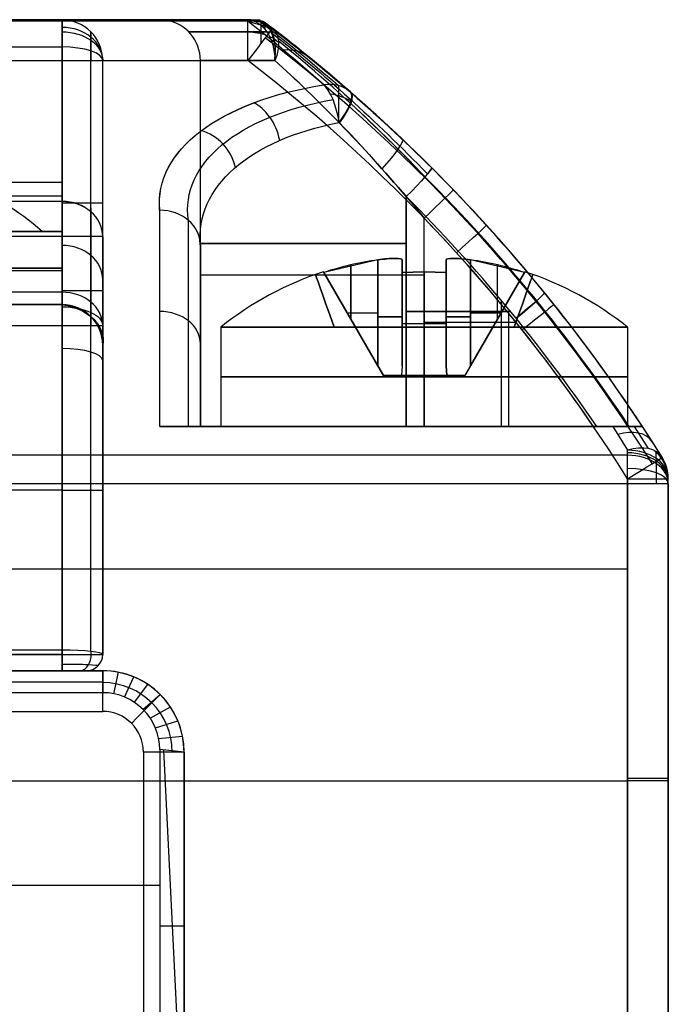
# Model space of a CAD drawing. Extents: x -20 to 20, y -20 to 37.2.
# Tile 10 of 10: x 10.5 to 18.5, y 20.9 to 33. Entities that reach past the tile are written whole.
import ezdxf

# ---------------------------------------------------------------- set-up
doc = ezdxf.new("R2010")
doc.units = 0
doc.layers.add('DEFAULT', color=7, linetype='CONTINUOUS')

msp = doc.modelspace()

# ---------------------------------------------------------------- linework, layer by layer
at = {"layer": 'DEFAULT'}
for p, q in [((-11, 33, -15.448), (11, 33, -15.448)), ((11, 33, -13.374), (-11, 33, -13.374)), ((-6.533, 33, 34.011), (13.281, 33, 34.011)), ((-6.525, 33.002, 25.008), (13.281, 32.984, 24.939)), ((13.281, 33, 25.062), (-6.525, 33, 25.022)), ((-6.525, 32.998, 25.017), (13.281, 33, 25.062)), ((13.281, 32.984, 24.939), (-6.525, 32.998, 25.017)), ((-6.381, 33, 43), (13.281, 33, 43)), ((9, 33, -12.1), (11, 33, -12.1)), ((11, 33, -12.1), (11, 33, -15.448)), ((13.281, 33, 34.279), (13.281, 33, 25.062)), ((13.281, 33, 43), (13.434, 33, 39.121)), ((13.442, 32.973, 39.121), (13.281, 33, 43)), ((13.281, 32.984, 24.939), (13.586, 32.897, 25.062)), ((13.586, 32.897, 43), (13.442, 32.973, 39.121)), ((13.464, 32.989, 39.121), (13.586, 32.897, 43)), ((13.586, 32.897, 34.279), (13.586, 32.897, 25.062)), ((-11, 32.668, -15.919), (11, 32.668, -15.919)), ((-6.381, 32.5, 43.5), (13.281, 32.5, 43.5)), ((9, 32.5, -11.6), (11, 32.5, -11.6)), ((11, 32.5, -11.6), (11, 29.5, -11.6)), ((11.5, 32.5, -12.1), (11.5, 32.5, -15.448)), ((11.5, 29, -12.1), (11.5, 32.5, -12.1)), ((12.7, 28, 36.7), (12.7, 32.5, 36.7)), ((11, 31, -11.6), (9, 31, -11.6)), ((9, 30.836, -6.5), (11, 30.836, -6.5)), ((11, 30.767, -6.248), (9, 30.767, -6.248)), ((15.23, 28, 39.441), (15.23, 30.827, 39.441)), ((15.23, 30.827, 33.959), (15.23, 28, 33.959)), ((15.45, 28, 22.45), (15.45, 30.562, 22.45)), ((11, 29.5, -9.3), (11, 30.398, -9.3)), ((11, 30.336, -7), (9, 30.336, -7)), ((11, 29.5, -7), (11, 30.336, -7)), ((11.5, 30.336, -6.5), (11.5, 29, -6.5)), ((12.7, 30.234, 19.7), (12.7, 28, 19.7)), ((14.88, 30.05, 19.97), (14.218, 29.896, 19.97)), ((14.88, 30.05, 36.97), (14.218, 29.896, 36.97)), ((14.88, 28.749, 19.43), (14.88, 30.05, 19.43)), ((14.88, 30.05, 19.97), (14.88, 28.749, 19.97)), ((14.88, 28.749, 36.43), (14.88, 30.05, 36.43)), ((14.88, 30.05, 36.97), (14.88, 28.749, 36.97)), ((15.18, 30.05, 19.13), (15.18, 28.749, 19.13)), ((15.18, 30.05, 19.13), (15.18, 29.896, 18.468)), ((15.18, 28.749, 20.27), (15.18, 30.05, 20.27)), ((15.18, 29.896, 20.932), (15.18, 30.05, 20.27)), ((15.18, 30.05, 36.13), (15.18, 28.749, 36.13)), ((15.18, 30.05, 36.13), (15.18, 29.896, 35.468)), ((15.18, 28.749, 37.27), (15.18, 30.05, 37.27)), ((15.18, 29.896, 37.932), (15.18, 30.05, 37.27)), ((15.72, 30.05, 20.27), (15.72, 28.749, 20.27)), ((15.72, 30.05, 20.27), (15.72, 29.896, 20.932)), ((15.72, 29.896, 18.468), (15.72, 30.05, 19.13)), ((15.72, 30.05, 19.13), (15.72, 28.749, 19.13)), ((15.72, 29.896, 35.468), (15.72, 30.05, 36.13)), ((15.72, 30.05, 37.27), (15.72, 29.896, 37.932)), ((16.682, 29.896, 19.97), (16.02, 30.05, 19.97)), ((16.02, 28.749, 19.97), (16.02, 30.05, 19.97)), ((16.02, 30.05, 19.43), (16.02, 28.749, 19.43)), ((16.02, 28.749, 36.97), (16.02, 30.05, 36.97)), ((16.02, 30.05, 36.43), (16.02, 28.749, 36.43)), ((9, 29.918, -7), (11, 29.918, -7)), ((14.949, 28.63, 19.7), (14.213, 29.904, 19.7)), ((14.218, 29.896, 19.43), (14.88, 28.749, 19.43)), ((14.218, 29.896, 19.97), (14.218, 29.896, 19.43)), ((14.88, 28.749, 19.97), (14.218, 29.896, 19.97)), ((14.218, 29.896, 36.97), (14.218, 29.896, 36.43)), ((14.218, 29.896, 36.43), (14.88, 28.749, 36.43)), ((14.88, 28.749, 36.97), (14.218, 29.896, 36.97)), ((14.549, 29.988, 19.43), (14.549, 29.322, 19.43)), ((14.549, 29.322, 19.97), (14.549, 29.988, 19.97)), ((14.549, 29.988, 36.43), (14.549, 29.322, 36.43)), ((14.549, 29.322, 36.97), (14.549, 29.988, 36.97)), ((15.18, 29.322, 18.799), (15.18, 29.988, 18.799)), ((15.18, 29.322, 20.601), (15.18, 29.988, 20.601)), ((15.18, 29.322, 35.799), (15.18, 29.988, 35.799)), ((15.18, 29.322, 37.601), (15.18, 29.988, 37.601)), ((15.18, 29.896, 18.468), (15.45, 29.904, 18.463)), ((15.45, 29.904, 20.937), (15.18, 29.896, 20.932)), ((15.18, 29.896, 35.468), (15.45, 29.904, 35.463)), ((15.45, 29.904, 37.937), (15.18, 29.896, 37.932)), ((15.18, 28.749, 19.13), (15.18, 29.896, 18.468)), ((15.18, 29.896, 20.932), (15.18, 28.749, 20.27)), ((15.18, 28.749, 36.13), (15.18, 29.896, 35.468)), ((15.18, 29.896, 37.932), (15.18, 28.749, 37.27)), ((15.45, 29.904, 18.463), (15.72, 29.896, 18.468)), ((15.72, 29.896, 20.932), (15.45, 29.904, 20.937)), ((15.45, 29.904, 18.463), (15.45, 28.63, 19.199)), ((15.45, 28.63, 20.201), (15.45, 29.904, 20.937)), ((15.45, 29.904, 35.463), (15.72, 29.896, 35.468)), ((15.72, 29.896, 37.932), (15.45, 29.904, 37.937)), ((15.45, 29.904, 35.463), (15.45, 28.63, 36.199)), ((15.45, 28.63, 37.201), (15.45, 29.904, 37.937)), ((15.72, 29.322, 20.601), (15.72, 29.988, 20.601)), ((15.72, 29.322, 18.799), (15.72, 29.988, 18.799)), ((15.72, 28.749, 19.13), (15.72, 29.896, 18.468)), ((15.72, 29.896, 20.932), (15.72, 28.749, 20.27)), ((15.72, 28.749, 36.13), (15.72, 29.896, 35.468)), ((15.72, 29.896, 37.932), (15.72, 28.749, 37.27)), ((16.687, 29.904, 19.7), (15.951, 28.63, 19.7)), ((16.682, 29.896, 19.97), (16.02, 28.749, 19.97)), ((16.02, 28.749, 19.43), (16.682, 29.896, 19.43)), ((16.682, 29.896, 36.97), (16.02, 28.749, 36.97)), ((16.02, 28.749, 36.43), (16.682, 29.896, 36.43)), ((16.351, 29.322, 19.97), (16.351, 29.988, 19.97)), ((16.351, 29.322, 19.43), (16.351, 29.988, 19.43)), ((16.351, 29.322, 36.97), (16.351, 29.988, 36.97)), ((16.351, 29.322, 36.43), (16.351, 29.988, 36.43)), ((16.682, 29.896, 19.43), (16.682, 29.896, 19.97)), ((16.682, 29.896, 36.43), (16.682, 29.896, 36.97)), ((11, 29.651, -4.512), (-11, 29.651, -4.512)), ((16.4, 28, 33.865), (16.4, 29.549, 33.865)), ((16.4, 28, 39.535), (16.4, 29.549, 39.535)), ((11, 29.5, -11.6), (9, 29.5, -11.6)), ((9, 29.5, -7), (11, 29.5, -7)), ((10.25, 29.5, -9.3), (11, 29.5, -9.3)), ((11, 29.5, -11.6), (11, 29.5, -7)), ((15.23, 29.414, 33.959), (16.513, 29.414, 33.856)), ((16.513, 29.414, 39.544), (15.23, 29.414, 39.441)), ((14.504, 29.399, 19.43), (14.88, 29.399, 19.43)), ((14.504, 29.399, 19.97), (14.88, 29.399, 19.97)), ((14.504, 29.399, 36.43), (14.88, 29.399, 36.43)), ((14.504, 29.399, 36.97), (14.88, 29.399, 36.97)), ((15.18, 29.399, 19.13), (15.18, 29.399, 18.754)), ((15.18, 29.399, 20.646), (15.18, 29.399, 20.27)), ((15.18, 29.399, 36.13), (15.18, 29.399, 35.754)), ((15.18, 29.399, 37.646), (15.18, 29.399, 37.27)), ((15.72, 29.399, 20.27), (15.72, 29.399, 20.646)), ((15.72, 29.399, 18.754), (15.72, 29.399, 19.13)), ((16.396, 29.399, 19.97), (16.02, 29.399, 19.97)), ((16.02, 29.399, 19.43), (16.396, 29.399, 19.43)), ((16.396, 29.399, 36.97), (16.02, 29.399, 36.97)), ((16.02, 29.399, 36.43), (16.396, 29.399, 36.43)), ((16.491, 28, 22.45), (16.491, 29.392, 22.45)), ((-11, 29.242, -4.3), (11, 29.242, -4.3)), ((11, 29.242, -4.3), (11, 25.2, -4.3)), ((11.5, 25.2, -4.8), (11.5, 29.242, -4.8)), ((12.7, 28, 18.215), (12.7, 29.228, 18.215)), ((12.95, 29.222, 19.7), (12.95, 28, 19.7)), ((12.95, 29.222, 36.7), (12.95, 28, 36.7)), ((14.58, 29.268, 19.43), (14.58, 29.268, 19.97)), ((15.18, 29.267, 18.831), (15.72, 29.267, 18.831)), ((15.18, 29.267, 20.569), (15.72, 29.267, 20.569)), ((15.18, 29.267, 35.831), (15.72, 29.267, 35.831)), ((15.18, 29.267, 37.569), (15.72, 29.267, 37.569)), ((16.581, 29.281, 22.45), (15.45, 29.281, 22.45)), ((15.45, 29.222, 22.2), (15.45, 28, 22.2)), ((15.45, 28, 17.2), (15.45, 29.222, 17.2)), ((15.45, 29.222, 39.2), (15.45, 28, 39.2)), ((15.45, 28, 34.2), (15.45, 29.222, 34.2)), ((16.32, 29.268, 19.43), (16.32, 29.268, 19.97)), ((17.95, 29.222, 19.7), (17.95, 28, 19.7)), ((17.95, 29.222, 36.7), (17.95, 28, 36.7)), ((12.7, 29.117, 19.7), (12.7, 29.117, 18.068)), ((11.5, 29, -6.5), (11.5, 29, -12.1)), ((11.5, 29, -11.264), (11.5, 25.2, -11.264)), ((11.5, 28.85, -16.667), (11.5, 28.85, -4.8)), ((14.88, 28.749, 19.97), (14.949, 28.63, 19.978)), ((14.88, 28.749, 19.43), (14.949, 28.63, 19.422)), ((14.88, 28.749, 36.43), (14.949, 28.63, 36.422)), ((14.949, 28.63, 36.978), (14.88, 28.749, 36.97)), ((15.18, 28.749, 19.13), (15.172, 28.63, 19.199)), ((15.18, 28.749, 20.27), (15.172, 28.63, 20.201)), ((15.18, 28.749, 36.13), (15.172, 28.63, 36.199)), ((15.18, 28.749, 37.27), (15.172, 28.63, 37.201)), ((15.728, 28.63, 19.199), (15.72, 28.749, 19.13)), ((15.72, 28.749, 20.27), (15.728, 28.63, 20.201)), ((15.728, 28.63, 36.199), (15.72, 28.749, 36.13)), ((15.72, 28.749, 37.27), (15.728, 28.63, 37.201)), ((16.02, 28.749, 19.43), (15.951, 28.63, 19.422)), ((16.02, 28.749, 19.97), (15.951, 28.63, 19.978)), ((14.949, 28.63, 19.978), (14.949, 28.63, 19.422)), ((15.172, 28.63, 19.199), (15.728, 28.63, 19.199)), ((15.728, 28.63, 20.201), (15.172, 28.63, 20.201)), ((15.172, 28.63, 36.199), (15.728, 28.63, 36.199)), ((15.728, 28.63, 37.201), (15.172, 28.63, 37.201)), ((15.951, 28.63, 19.422), (15.951, 28.63, 19.978)), ((12.2, 28, 16), (17.77, 28, 16)), ((12.7, 28, 19.7), (12.7, 28, 16.731)), ((12.7, 28, 19.475), (14.017, 28, 19.475)), ((12.7, 28, 36.7), (14, 28, 36.7)), ((15.166, 28, 22.435), (15.166, 28, 21.122)), ((15.166, 28, 18.278), (15.166, 28, 16)), ((15.23, 28, 33.959), (17.571, 28, 33.771)), ((17.571, 28, 39.629), (15.23, 28, 39.441)), ((15.416, 28, 39.456), (15.416, 28, 38.15)), ((15.416, 28, 35.25), (15.416, 28, 33.944)), ((17.531, 28, 22.45), (15.45, 28, 22.45)), ((16.883, 28, 19.475), (18.133, 28, 19.475)), ((16.9, 28, 36.7), (18.133, 28, 36.7)), ((17.77, 28, 16), (17.95, 27.71, 15.706)), ((18.206, 27.73, 15.847), (18.034, 28, 16.12)), ((18.133, 28, 33.258), (18.133, 28, 40.142)), ((18.133, 28, 16.437), (18.133, 28, 22.95)), ((18.374, 27.623, 16.061), (18.133, 28, 16.437)), ((17.95, 27.648, 15.644), (-11.05, 27.648, 15.644)), ((18.374, 27.623, 43), (18.374, 27.623, 16.061)), ((17.95, 27.358, 43.5), (17.95, 20, 43.5)), ((18.45, 27.358, 43), (18.45, 27.358, 16.061)), ((18.45, 20, 43), (18.45, 27.358, 43)), ((18.45, 20, 29.5), (18.45, 27.358, 29.5)), ((17.95, 27.296, 15.5), (-11.05, 27.296, 15.5)), ((17.95, 20, 15.5), (17.95, 27.296, 15.5)), ((18.45, 27.296, 16), (18.45, 20, 16)), ((11, 27.221, -4.3), (-11, 27.221, -4.3)), ((17.95, 26.25, 43.5), (7.565, 26.25, 43.5)), ((11, 25.252, -18.233), (-11, 25.252, -18.233)), ((11, 25.2, -4.3), (-11, 25.2, -4.3)), ((-11, 25.2, -18.239), (11, 25.2, -18.239)), ((11.5, 25.2, -17.729), (11.5, 25.2, -4.8)), ((-11.5, 25, -18), (11.5, 25, -18)), ((-11.5, 25, -4.271), (11.5, 25, -4.271)), ((11, 25, -18.039), (-11, 25, -18.039)), ((-11, 25, -4.5), (11, 25, -4.5)), ((11.5, 25, -11.136), (6.149, 25, -11.136)), ((11.3, 25, -4.8), (11.3, 25, -17.729)), ((11.5, 25, -4.271), (11.5, 25, -18)), ((11.5, 25, -4.271), (11.5, 24.73, -3.973)), ((11.5, 25, -4.271), (11.5, 25, -4.271)), ((11.637, 24.716, -3.972), (11.695, 24.981, -4.27)), ((-11.5, 24.865, -4.122), (11.5, 24.865, -4.122)), ((11.768, 24.677, -3.968), (11.883, 24.924, -4.266)), ((11.889, 24.612, -3.961), (12.056, 24.831, -4.26)), ((11.5, 24.73, -3.973), (-11.5, 24.73, -3.973)), ((11.995, 24.525, -3.952), (12.207, 24.707, -4.251)), ((12.207, 24.707, -4.251), (12.207, 24.707, -4.251)), ((-11.5, 24.5, -18.5), (11.5, 24.5, -18.5)), ((12.082, 24.419, -3.942), (12.331, 24.555, -4.24)), ((12.147, 24.298, -3.93), (12.423, 24.383, -4.228)), ((12.187, 24.166, -3.917), (12.481, 24.195, -4.215)), ((12, 24, -18.5), (12, 16.5, -18.5)), ((12.2, 24.03, -3.903), (12.2, 20, -3.5)), ((12.5, 24, -4.201), (12.2, 24.03, -3.903)), ((12.453, 19.949, -3.749), (12.249, 24.025, -3.951)), ((12.5, 24, -18), (12.5, 16.5, -18)), ((12.5, 20, -3.801), (12.5, 24, -4.201)), ((12.5, 24, -4.201), (12.5, 24, -18)), ((12.5, 24, -10.901), (12.5, 20, -10.901)), ((-11.05, 23.648, 15.5), (17.95, 23.648, 15.5)), ((18.45, 23.679, 16), (18.45, 23.679, 43)), ((-12.2, 22.365, -3.736), (12.2, 22.365, -3.736)), ((12.2, 21.866, -3.687), (12.5, 21.866, -3.988))]:
    msp.add_line(p, q, dxfattribs=at)
at = {"layer": 'DEFAULT', "extrusion": (1, 2.15602e-13, -1.37028e-13)}
msp.add_arc((32.5, -15.448, 11), 0.5, 289.5921, 360, dxfattribs=at)
at = {"layer": 'DEFAULT'}
for centre, radius, start, end in [((11, 32.5, -12.1), 0.5, 0, 90), ((11, 32.5, -15.448), 0.5, 0, 90), ((11, 32.5, -13.774), 0.5, 0, 90), ((13.281, 32.5, 25.062), 0.5, 52.4939, 90), ((13.281, 32.5, 34.279), 0.5, 52.4939, 90), ((13.281, 32.5, 43), 0.5, 52.4939, 90), ((13.281, 32.5, 29.671), 0.5, 52.4939, 90), ((13.281, 32.5, 41.06), 0.5, 61.6125, 80.8814), ((1.409, 17.031, 43), 20, 31.9772, 52.4939), ((1.409, 17.031, 29.53), 20, 31.9772, 52.4939), ((1.409, 17.031, 43.354), 19.854, 31.9772, 52.4939), ((1.409, 17.031, 43.5), 19.5, 31.9772, 52.4939), ((1.409, 17.031, 22.95), 20, 33.2612, 43.9411), ((1.409, 17.031, 22.596), 19.854, 33.5389, 43.9411), ((1.409, 17.031, 22.45), 19.5, 34.2302, 43.9411), ((15.45, 26.1, 19.43), 3.991, 98.2114, 107.9836), ((15.45, 26.1, 36.43), 3.991, 98.2114, 107.9836), ((15.45, 26.1, 19.43), 3.991, 72.0164, 81.7886), ((15.45, 26.1, 36.97), 3.991, 72.0164, 81.7886), ((15.45, 26.1, 36.43), 3.991, 72.0164, 81.7886), ((15.45, 26.1, 19.7), 4, 108.0115, 128.6822), ((15.45, 26.1, 36.7), 4, 108.0115, 128.6822), ((15.45, 26.1, 19.7), 4, 51.3178, 71.9885), ((15.45, 26.1, 36.7), 4, 51.3178, 71.9885), ((11, 29, -9.3), 0.5, 0, 90), ((17.95, 27.358, 43), 0.5, 0, 31.9772), ((17.95, 27.358, 16.061), 0.5, 0, 31.9772), ((17.95, 27.358, 29.53), 0.5, 0, 31.9772), ((11.3, 25.2, -4.8), 0.2, 270, 0), ((11.3, 25.2, -17.729), 0.2, 270, 0), ((11.3, 25.2, -11.264), 0.2, 270, 0), ((11.5, 24, -18), 1, 0, 90), ((11.5, 24, -11.101), 1, 0, 90), ((11.5, 24, -18.354), 0.854, 0, 90), ((11.5, 24, -18.5), 0.5, 360, 90)]:
    msp.add_arc(centre, radius, start, end, dxfattribs=at)
at = {"layer": 'DEFAULT', "extrusion": (1, -1.42109e-14, -2.13163e-14)}
msp.add_arc((32.5, -12.1, 11), 0.5, 360, 90, dxfattribs=at)
at = {"layer": 'DEFAULT', "extrusion": (0, 1, 0)}
for centre, radius, start, end in [((-15.529, 36.632, 33), 3.253, 313.6904, 49.9111), ((-15.45, 36.7, 30.25), 2.75, 274.5954, 85.4046), ((-15.45, 19.7, 29.868), 2.75, 0, 90), ((-14.88, 19.13, 29.349), 0.3, 90, 180), ((-14.88, 20.27, 29.349), 0.3, 180, 270), ((-14.88, 36.13, 29.349), 0.3, 90, 180), ((-14.88, 37.27, 29.349), 0.3, 180, 270), ((-16.02, 20.27, 29.349), 0.3, 270, 0), ((-16.02, 19.13, 29.349), 0.3, 0, 90), ((-15.45, 19.7, 28.611), 2.5, 270, 90), ((-15.45, 36.7, 28.611), 2.5, 270, 90), ((-14.88, 37.27, 28.63), 0.3, 193.2392, 256.7608), ((-15.45, 19.7, 28.611), 2.5, 90, 270), ((-15.45, 36.7, 28.611), 2.5, 90, 270), ((-16.02, 20.27, 28.63), 0.3, 283.2392, 346.7608), ((-16.02, 19.13, 28.63), 0.3, 13.2392, 76.7608), ((-15.45, 36.7, 28), 2.75, 274.5954, 85.4046), ((-15.45, 19.7, 28), 2.5, 270, 90), ((-15.45, 36.7, 28), 2.5, 270, 90), ((-15.45, 19.7, 28), 1.45, 270, 90), ((-15.45, 36.7, 28), 1.45, 270, 90), ((-15.45, 19.7, 28), 2.5, 90, 270), ((-15.45, 36.7, 28), 2.5, 90, 270), ((-15.45, 19.7, 28), 1.45, 90, 270), ((-17.95, 43, 27.358), 0.5, 90, 180), ((-17.95, 16, 27.296), 0.5, 180, 270), ((-17.95, 43, 23.679), 0.5, 90, 180), ((-17.95, 16, 23.648), 0.5, 180, 270)]:
    msp.add_arc(centre, radius, start, end, dxfattribs=at)
at = {"layer": 'DEFAULT', "extrusion": (-0.000400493, 0.999997, 0.002471)}
msp.add_arc((-15.539, 36.544, 33.079), 3.247, 313.7219, 50.0184, dxfattribs=at)
at = {"layer": 'DEFAULT', "extrusion": (0.021763, -6.28117e-14, 0.999763)}
msp.add_arc((32.5, -11.398, 37.028), 0.5, 270, 350.6095, dxfattribs=at)
at = {"layer": 'DEFAULT', "extrusion": (1, -2.19761e-15, 2.90008e-14)}
msp.add_arc((32.5, 25.062, 13.281), 0.5, 345.6785, 0, dxfattribs=at)
at = {"layer": 'DEFAULT', "extrusion": (0.744834, 3.54472e-14, -0.667249)}
msp.add_arc((32.5, 34.394, -12.98), 0.5, 0, 90, dxfattribs=at)
at = {"layer": 'DEFAULT', "extrusion": (1, -1.42109e-14, -7.10543e-15)}
msp.add_arc((32.5, 43, 13.281), 0.5, 0, 90, dxfattribs=at)
at = {"layer": 'DEFAULT', "extrusion": (-1.65903e-14, 0.125398, 0.992107)}
msp.add_arc((-13.281, -29.101, 28.94), 0.5, 248.9725, 270, dxfattribs=at)
at = {"layer": 'DEFAULT', "extrusion": (0.762857, 0.64067, 0.087126)}
msp.add_arc((-0.367, 29.055, 33.437), 18.442, 329.4598, 337.8762, dxfattribs=at)
at = {"layer": 'DEFAULT', "extrusion": (0.796239, -0.151938, 0.585593)}
msp.add_arc((34.412, 27.655, 28.594), 0.514, 277.1504, 353.4285, dxfattribs=at)
at = {"layer": 'DEFAULT', "extrusion": (1, -7.70132e-13, 2.68628e-14)}
msp.add_arc((32.5, 25.062, 13.443), 0.473, 352.0013, 0, dxfattribs=at)
at = {"layer": 'DEFAULT', "extrusion": (1, 0, 0)}
for centre, radius, start, end in [((32.5, 43, 13.443), 0.473, 0, 63.5649), ((30.336, -6.5, 11.354), 0.354, 270, 30.3282), ((27.358, 16.061, 18.302), 0.355, 314.847, 340.8543), ((27.358, 43, 18.302), 0.355, 51.7979, 90), ((27.296, 16, 18.304), 0.354, 270, 314.5938)]:
    msp.add_arc(centre, radius, start, end, dxfattribs=at)
at = {"layer": 'DEFAULT', "extrusion": (0.750905, 0.654796, 0.085935)}
msp.add_arc((-0.733, 29.108, 33.83), 18.125, 328.9998, 337.4998, dxfattribs=at)
at = {"layer": 'DEFAULT', "extrusion": (0.814401, -0.165699, 0.556143)}
msp.add_arc((34.513, 28.878, 27.252), 0.494, 275.7569, 355.9217, dxfattribs=at)
at = {"layer": 'DEFAULT', "extrusion": (0.687065, 0.678746, -0.259317)}
msp.add_arc((11.088, 41.647, 21.486), 5.479, 57.7794, 88.214, dxfattribs=at)
at = {"layer": 'DEFAULT', "extrusion": (0.688825, 0.68673, -0.232213)}
msp.add_arc((10.918, 40.99, 22.845), 5.529, 57.9034, 88.03, dxfattribs=at)
at = {"layer": 'DEFAULT', "extrusion": (1, 5.02857e-14, 6.70816e-15)}
msp.add_arc((32.5, 34.279, 13.494), 0.453, 360, 31.5518, dxfattribs=at)
at = {"layer": 'DEFAULT', "extrusion": (5.9637e-15, 0.576489, 0.817105)}
msp.add_arc((-11, -35.461, 6.113), 0.5, 180, 270, dxfattribs=at)
at = {"layer": 'DEFAULT', "extrusion": (1.07213e-14, 0.707107, -0.707107)}
msp.add_arc((-11, 14.425, 31.537), 0.5, 90, 180, dxfattribs=at)
at = {"layer": 'DEFAULT', "extrusion": (1, 4.99176e-14, -2.4552e-14)}
msp.add_arc((32.5, -15.448, 11.354), 0.354, 289.5921, 360, dxfattribs=at)
at = {"layer": 'DEFAULT', "extrusion": (1, 1.00486e-14, -1.00486e-14)}
msp.add_arc((32.5, -12.1, 11.354), 0.354, 360, 90, dxfattribs=at)
at = {"layer": 'DEFAULT', "extrusion": (-7.11851e-15, 1, 3.34377e-15)}
msp.add_arc((-15.45, 36.7, 32.854), 2.896, 311.8551, 49.5028, dxfattribs=at)
at = {"layer": 'DEFAULT', "extrusion": (0.793289, -0.608845, 2.11075e-14)}
msp.add_arc((33.868, 43, -9.251), 0.5, 360, 90, dxfattribs=at)
at = {"layer": 'DEFAULT', "extrusion": (-2.4531e-13, 0.710431, -0.703767)}
msp.add_arc((-13.281, 53.421, -7.173), 0.5, 90, 118.3761, dxfattribs=at)
at = {"layer": 'DEFAULT', "extrusion": (1.37567e-13, 0.710431, -0.703767)}
msp.add_arc((-13.281, 47.225, -1.036), 0.5, 122.4748, 139.6394, dxfattribs=at)
at = {"layer": 'DEFAULT', "extrusion": (0.646631, -0.49629, -0.579279)}
msp.add_arc((33.868, 22.583, -27.399), 0.5, 359.9999, 66.0303, dxfattribs=at)
at = {"layer": 'DEFAULT', "extrusion": (0.751674, 0.653602, 0.088268)}
msp.add_arc((-0.428, 29.082, 33.926), 17.746, 328.421, 337.0216, dxfattribs=at)
at = {"layer": 'DEFAULT', "extrusion": (0.692668, 0.690069, 0.209799)}
msp.add_arc((10.962, 30.723, 39.303), 4.937, 271.8363, 303.9156, dxfattribs=at)
at = {"layer": 'DEFAULT', "extrusion": (0.701662, 0.682389, -0.204975)}
msp.add_arc((11.484, 40.948, 23.968), 4.586, 55.8587, 89.8053, dxfattribs=at)
at = {"layer": 'DEFAULT', "extrusion": (0.707144, 0.674348, 0.21261)}
msp.add_arc((11.808, 30.668, 39.072), 4.575, 270.1045, 302.4515, dxfattribs=at)
at = {"layer": 'DEFAULT', "extrusion": (1, -3.21681e-14, 1.36123e-13)}
msp.add_arc((-0.288, 76.672, 11), 98.281, 285.06221, 289.59212, dxfattribs=at)
at = {"layer": 'DEFAULT', "extrusion": (-5.72917e-15, 0.942104, 0.335322)}
msp.add_arc((-11, -25.451, 25.438), 0.5, 180, 270, dxfattribs=at)
at = {"layer": 'DEFAULT', "extrusion": (1, 4.64007e-15, 1.36604e-14)}
msp.add_arc((-0.288, 76.672, 11.354), 98.134, 285.07604, 289.59212, dxfattribs=at)
at = {"layer": 'DEFAULT', "extrusion": (-0.355089, 0.288208, 0.889296)}
msp.add_arc((-33.611, 2.368, 25.611), 0.5, 179.9129, 222.3572, dxfattribs=at)
at = {"layer": 'DEFAULT', "extrusion": (-2.84217e-14, 1, -2.84217e-14)}
msp.add_arc((-11, -12.1, 32.5), 0.5, 90, 180, dxfattribs=at)
at = {"layer": 'DEFAULT', "extrusion": (1, 1.08569e-14, -9.04746e-15)}
msp.add_arc((-0.288, 76.672, 11.5), 97.781, 285.10953, 289.59212, dxfattribs=at)
at = {"layer": 'DEFAULT', "extrusion": (-4.65941e-15, 1, 1.73447e-15)}
msp.add_arc((-15.45, 36.7, 32.5), 2.75, 311.8551, 48.1449, dxfattribs=at)
at = {"layer": 'DEFAULT', "extrusion": (0.745807, 0.6287, 0.220247)}
msp.add_arc((13.638, 30.706, 38.219), 4.523, 271.471, 302.5813, dxfattribs=at)
at = {"layer": 'DEFAULT', "extrusion": (0.745815, 0.628596, -0.220517)}
msp.add_arc((13.64, 40.895, 22.039), 4.526, 57.4289, 88.5166, dxfattribs=at)
at = {"layer": 'DEFAULT', "extrusion": (0.104894, 0.860527, -0.498488)}
msp.add_arc((-12.035, 33.146, 17.974), 3.655, 353.9147, 60.1322, dxfattribs=at)
at = {"layer": 'DEFAULT', "extrusion": (0.10454, 0.860664, -0.498326)}
msp.add_arc((-12.046, 33.141, 17.977), 3.653, 353.9088, 60.1624, dxfattribs=at)
at = {"layer": 'DEFAULT', "extrusion": (-0.389408, 0.339124, 0.856362)}
msp.add_arc((-33.269, 3.057, 24.672), 0.5, 180, 225.4813, dxfattribs=at)
at = {"layer": 'DEFAULT', "extrusion": (0.91474, 0.148764, 0.375661)}
msp.add_arc((29.043, 13.859, 26.254), 0.5, 266.5039, 336.5914, dxfattribs=at)
at = {"layer": 'DEFAULT', "extrusion": (4.20093e-14, 0.703767, 0.710431)}
msp.add_arc((-14.215, -6.566, 38.466), 0.5, 227.77, 260.1594, dxfattribs=at)
at = {"layer": 'DEFAULT', "extrusion": (1, 4.48495e-14, -3.37986e-14)}
msp.add_arc((31.736, 22.706, 14.403), 0.464, 272.1669, 348.2363, dxfattribs=at)
at = {"layer": 'DEFAULT', "extrusion": (0.720348, -0.627268, -0.29603)}
msp.add_arc((33.269, 29.187, -19.642), 0.5, 0, 75.5451, dxfattribs=at)
at = {"layer": 'DEFAULT', "extrusion": (0.720363, -0.627343, 0.295835)}
msp.add_arc((33.269, 24.685, -2.952), 0.5, 284.4472, 360, dxfattribs=at)
at = {"layer": 'DEFAULT', "extrusion": (0.720488, -0.62798, 0.294174)}
msp.add_arc((33.264, 40.931, 2.001), 0.5, 284.381, 2.5799, dxfattribs=at)
at = {"layer": 'DEFAULT', "extrusion": (0.689342, 0.668552, -0.279007)}
msp.add_arc((11.232, 25.424, 25.16), 5.786, 72.9614, 90.5013, dxfattribs=at)
at = {"layer": 'DEFAULT', "extrusion": (0.105299, 0.849068, -0.517683)}
msp.add_arc((-11.935, 33.635, 17.146), 3.267, 352.0609, 59.588, dxfattribs=at)
at = {"layer": 'DEFAULT', "extrusion": (0.736224, 0.267325, 0.621701)}
msp.add_arc((25.07, 2.884, 32.048), 0.5, 257.2792, 329.713, dxfattribs=at)
at = {"layer": 'DEFAULT', "extrusion": (0.701911, 0.654466, -0.281062)}
msp.add_arc((12.032, 25.424, 24.835), 5.399, 74.5771, 92.2267, dxfattribs=at)
at = {"layer": 'DEFAULT', "extrusion": (0.114744, 0.819832, -0.56099)}
msp.add_arc((-11.469, 34.501, 15.193), 3.11, 352.4635, 58.9897, dxfattribs=at)
at = {"layer": 'DEFAULT', "extrusion": (0.739516, 0.607035, -0.290903)}
msp.add_arc((13.875, 25.161, 23.447), 5.434, 73.8, 90.572, dxfattribs=at)
at = {"layer": 'DEFAULT', "extrusion": (0.738928, 0.605804, -0.294935)}
msp.add_arc((13.886, 25.206, 23.31), 5.485, 73.8684, 90.4833, dxfattribs=at)
at = {"layer": 'DEFAULT', "extrusion": (0.498415, 0.375163, 0.78156)}
msp.add_arc((17.273, -9.215, 34.797), 0.5, 239.5322, 316.0772, dxfattribs=at)
at = {"layer": 'DEFAULT', "extrusion": (0.718053, -0.682252, 0.137597)}
msp.add_arc((32.817, 24.149, -7.46), 0.5, 277.4543, 359.9748, dxfattribs=at)
at = {"layer": 'DEFAULT', "extrusion": (0.706372, -0.705561, 0.056776)}
msp.add_arc((32.545, 40.502, -8.753), 0.5, 273.2458, 0, dxfattribs=at)
at = {"layer": 'DEFAULT', "extrusion": (0.706372, -0.705561, -0.056776)}
msp.add_arc((32.545, 32.78, -12.921), 0.5, 360, 86.7542, dxfattribs=at)
at = {"layer": 'DEFAULT', "extrusion": (-0.078128, -4.5262e-11, 0.996943)}
msp.add_arc((-16.989, 4.482, 38.603), 20.029, 123.3485, 135.1175, dxfattribs=at)
at = {"layer": 'DEFAULT', "extrusion": (0.078128, 5.55442e-11, 0.996943)}
msp.add_arc((16.989, 1.252, 34.573), 20.029, 303.3485, 315.1175, dxfattribs=at)
at = {"layer": 'DEFAULT', "extrusion": (-0.079422, 6.4263e-06, 0.996841)}
msp.add_arc((-16.987, 4.516, 38.244), 19.885, 123.6339, 135.0963, dxfattribs=at)
at = {"layer": 'DEFAULT', "extrusion": (0.079422, -6.42628e-06, 0.996841)}
msp.add_arc((16.987, 1.313, 34.924), 19.885, 303.6339, 315.0963, dxfattribs=at)
at = {"layer": 'DEFAULT', "extrusion": (-0.479116, -0.000346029, 0.877752)}
msp.add_arc((-27.893, 3.462, -12.485), 3.2, 141.2808, 164.0214, dxfattribs=at)
at = {"layer": 'DEFAULT', "extrusion": (-0.693918, 0.720054, 4.56994e-14)}
msp.add_arc((-32.333, 22.95, 11.285), 0.5, 180, 270, dxfattribs=at)
at = {"layer": 'DEFAULT', "extrusion": (1, 1.42109e-14, 3.55271e-15)}
msp.add_arc((30.336, -6.5, 11), 0.5, 270, 0, dxfattribs=at)
at = {"layer": 'DEFAULT', "extrusion": (1, 1.63148e-13, 4.42166e-14)}
msp.add_arc((30.336, -6.5, 11), 0.5, 0, 30.3282, dxfattribs=at)
at = {"layer": 'DEFAULT', "extrusion": (-1.54118e-14, 0.497517, 0.867454)}
msp.add_arc((-11, -29.549, 9.454), 0.5, 180, 270, dxfattribs=at)
at = {"layer": 'DEFAULT', "extrusion": (-2.11075e-14, -0.504953, 0.863147)}
msp.add_arc((11, 22.902, -20.929), 0.5, 0, 90, dxfattribs=at)
at = {"layer": 'DEFAULT', "extrusion": (1, -5.95375e-15, -1.50881e-14)}
msp.add_arc((9.667, -18.592, 11), 24.446, 30.3282, 35.1659, dxfattribs=at)
at = {"layer": 'DEFAULT', "extrusion": (-8.88178e-15, 1, 0)}
for centre, radius, start, end in [((-11, -12.1, 30.75), 0.5, 90, 180), ((-9, -9.3, 29.949), 2, 0, 180), ((-9, -9.3, 29.949), 2, 180, 0), ((-11, -6.5, 29.668), 0.5, 180, 270), ((-11, -4.8, 27.221), 0.5, 90, 180)]:
    msp.add_arc(centre, radius, start, end, dxfattribs=at)
at = {"layer": 'DEFAULT', "extrusion": (-0.080119, 1.54321e-10, 0.996785)}
msp.add_arc((-16.987, 4.559, 38.094), 19.532, 124.3227, 135.1217, dxfattribs=at)
at = {"layer": 'DEFAULT', "extrusion": (0.080119, -7.81051e-12, 0.996785)}
msp.add_arc((16.987, 1.322, 35.07), 19.532, 304.3227, 315.1217, dxfattribs=at)
at = {"layer": 'DEFAULT', "extrusion": (1, -6.61957e-14, -4.8752e-14)}
msp.add_arc((9.667, -18.592, 11.354), 24.3, 30.3282, 35.1659, dxfattribs=at)
at = {"layer": 'DEFAULT', "extrusion": (1, -2.09613e-14, 1.72517e-14)}
msp.add_arc((13.606, 29.886, 12.2), 20, 316.0297, 328.5094, dxfattribs=at)
at = {"layer": 'DEFAULT', "extrusion": (-2.24476e-14, 0.522359, 0.852726)}
msp.add_arc((-12.2, -15.491, 32.592), 0.5, 180, 270, dxfattribs=at)
at = {"layer": 'DEFAULT', "extrusion": (1, 3.8611e-14, -2.96385e-14)}
msp.add_arc((13.606, 29.886, 12.554), 19.854, 316.4695, 328.5094, dxfattribs=at)
at = {"layer": 'DEFAULT', "extrusion": (-7.10543e-15, 1, -9.5751e-30)}
msp.add_arc((-9, -9.3, 30.398), 2, 0, 180, dxfattribs=at)
at = {"layer": 'DEFAULT', "extrusion": (-6.21725e-15, 1, -6.8009e-31)}
msp.add_arc((-9, -9.3, 30.398), 2, 180, 0, dxfattribs=at)
at = {"layer": 'DEFAULT', "extrusion": (-0.67218, 0.740387, 2.11075e-14)}
msp.add_arc((-31.991, 43, 11.662), 0.5, 90, 180, dxfattribs=at)
at = {"layer": 'DEFAULT', "extrusion": (3.56565e-28, 1, 1.42109e-14)}
msp.add_arc((-11, -6.5, 30.336), 0.5, 180, 270, dxfattribs=at)
at = {"layer": 'DEFAULT', "extrusion": (1, 3.80315e-15, -5.91333e-15)}
msp.add_arc((9.667, -18.592, 11.5), 23.946, 30.3282, 35.1659, dxfattribs=at)
at = {"layer": 'DEFAULT', "extrusion": (1.58139e-14, -0.540931, 0.841067)}
msp.add_arc((11, 22.02, -20.866), 0.5, 360, 90, dxfattribs=at)
at = {"layer": 'DEFAULT', "extrusion": (1, -2.42868e-14, 1.76753e-14)}
msp.add_arc((13.606, 29.886, 12.7), 19.5, 317.5744, 328.5094, dxfattribs=at)
at = {"layer": 'DEFAULT', "extrusion": (0.942609, 0.333898, 3.73417e-16)}
msp.add_arc((19.443, 19.7, 23.278), 4, 325.9094, 34.0906, dxfattribs=at)
at = {"layer": 'DEFAULT', "extrusion": (0.942609, 0.333898, 7.0002e-16)}
msp.add_arc((19.443, 36.7, 23.278), 4, 325.9094, 34.0906, dxfattribs=at)
at = {"layer": 'DEFAULT', "extrusion": (-0.141083, 0.979893, -0.141083)}
for centre in [(-19.012, 22.837, 24.605), (-19.012, 39.667, 22.207)]:
    msp.add_arc(centre, 0.296, 89.753, 181.4107, dxfattribs=at)
at = {"layer": 'DEFAULT', "extrusion": (-0.141083, 0.979893, 0.141083)}
for centre in [(-19.012, 16.169, 30.164), (-19.012, 32.999, 32.562)]:
    msp.add_arc(centre, 0.296, 178.5893, 270.247, dxfattribs=at)
at = {"layer": 'DEFAULT', "extrusion": (0.141083, 0.979893, 0.141083)}
msp.add_arc((-11.573, 15.548, 34.523), 0.296, 269.753, 1.4107, dxfattribs=at)
at = {"layer": 'DEFAULT', "extrusion": (0.141083, 0.979893, -0.141083)}
msp.add_arc((-11.573, 23.458, 28.965), 0.296, 358.5893, 90.247, dxfattribs=at)
at = {"layer": 'DEFAULT', "extrusion": (0.141166, 0.97987, -0.141166)}
msp.add_arc((-11.57, 40.29, 26.564), 0.296, 358.6539, 90.181, dxfattribs=at)
at = {"layer": 'DEFAULT', "extrusion": (0.141162, 0.979871, 0.141162)}
msp.add_arc((-11.571, 32.375, 36.925), 0.296, 269.8156, 1.3494, dxfattribs=at)
at = {"layer": 'DEFAULT', "extrusion": (0.942609, -0.333898, -7.46834e-16)}
msp.add_arc((29.761, 19.7, 5.849), 4, 325.9094, 34.0906, dxfattribs=at)
at = {"layer": 'DEFAULT', "extrusion": (0.942609, -0.333898, -2.17736e-16)}
msp.add_arc((29.761, 36.7, 5.849), 4, 325.9094, 34.0906, dxfattribs=at)
at = {"layer": 'DEFAULT', "extrusion": (1, 2.23703e-14, 1.48813e-14)}
msp.add_arc((26.1, 19.7, 15.45), 4, 18.0114, 38.6822, dxfattribs=at)
at = {"layer": 'DEFAULT', "extrusion": (1, -4.8201e-14, 2.60044e-14)}
msp.add_arc((26.1, 19.7, 15.45), 4, 321.3178, 341.9886, dxfattribs=at)
at = {"layer": 'DEFAULT', "extrusion": (1, 1.11851e-14, -7.44064e-15)}
msp.add_arc((26.1, 36.7, 15.45), 4, 321.3178, 341.9886, dxfattribs=at)
at = {"layer": 'DEFAULT', "extrusion": (1, -2.23703e-14, -1.48813e-14)}
msp.add_arc((26.1, 36.7, 15.45), 4, 18.0114, 38.6822, dxfattribs=at)
at = {"layer": 'DEFAULT', "extrusion": (3.17416e-13, -0.575946, 0.817488)}
msp.add_arc((11, 21.141, -20.766), 0.5, 360, 90, dxfattribs=at)
at = {"layer": 'DEFAULT', "extrusion": (1, -1.89112e-14, -4.48347e-14)}
msp.add_arc((29.242, -4.8, 11), 0.5, 35.1659, 90, dxfattribs=at)
at = {"layer": 'DEFAULT', "extrusion": (1, 3.57386e-14, 5.70484e-14)}
msp.add_arc((29.242, -4.8, 11.354), 0.354, 35.1659, 90, dxfattribs=at)
at = {"layer": 'DEFAULT', "extrusion": (-0.629995, 0.774944, -0.050675)}
msp.add_arc((-31.336, 40.621, 10.282), 0.5, 180.0011, 266.4337, dxfattribs=at)
at = {"layer": 'DEFAULT', "extrusion": (-0.629995, 0.774944, 0.050675)}
msp.add_arc((-31.336, 32.684, 14.001), 0.5, 93.5663, 179.9989, dxfattribs=at)
at = {"layer": 'DEFAULT', "extrusion": (-7.99361e-15, 1, 0)}
msp.add_arc((-9, -9.3, 29.5), 2, 0, 180, dxfattribs=at)
at = {"layer": 'DEFAULT', "extrusion": (-9.76996e-15, 1, 8.10615e-30)}
msp.add_arc((-9, -9.3, 29.5), 2, 180, 360, dxfattribs=at)
at = {"layer": 'DEFAULT', "extrusion": (3.30742e-07, 0.707107, -0.707107)}
msp.add_arc((-10.871, 12.036, 29.062), 0.635, 101.7033, 187.7679, dxfattribs=at)
at = {"layer": 'DEFAULT', "extrusion": (-3.30742e-07, 0.707107, 0.707107)}
msp.add_arc((-10.871, -25.188, 15.91), 0.635, 172.2321, 258.2966, dxfattribs=at)
at = {"layer": 'DEFAULT', "extrusion": (-1.14248e-14, 0.887678, -0.460464)}
msp.add_arc((-11, 9.204, 28.168), 0.5, 90, 180, dxfattribs=at)
at = {"layer": 'DEFAULT', "extrusion": (-1.91643e-14, 0.612464, 0.790498)}
msp.add_arc((-12.2, -11.951, 31.958), 0.5, 180, 270, dxfattribs=at)
at = {"layer": 'DEFAULT', "extrusion": (-0.623458, 0.781857, 3.95347e-15)}
msp.add_arc((-31.22, 22.95, 12.437), 0.5, 180, 270, dxfattribs=at)
at = {"layer": 'DEFAULT', "extrusion": (-4.9738e-14, 1, 0)}
msp.add_arc((-11, -4.8, 29.242), 0.5, 90, 180, dxfattribs=at)
at = {"layer": 'DEFAULT', "extrusion": (0, 1, 7.10543e-16)}
msp.add_arc((-15.45, 19.7, 29.222), 2.5, 270, 90, dxfattribs=at)
at = {"layer": 'DEFAULT', "extrusion": (0, 1, -1.42109e-15)}
for start, end in [(270, 90), (90, 270)]:
    msp.add_arc((-15.45, 36.7, 29.222), 2.5, start, end, dxfattribs=at)
at = {"layer": 'DEFAULT', "extrusion": (4.02561e-31, 1, -1.43018e-46)}
msp.add_arc((-15.45, 19.7, 29.222), 2.5, 90, 270, dxfattribs=at)
at = {"layer": 'DEFAULT', "extrusion": (-2.83443e-14, 0.95469, 0.297601)}
msp.add_arc((-11, -24.497, 22.543), 0.5, 180, 270, dxfattribs=at)
at = {"layer": 'DEFAULT', "extrusion": (-3.29307e-14, 1, -1.11375e-15)}
msp.add_arc((-14.88, 19.13, 28.63), 0.3, 103.2392, 166.7608, dxfattribs=at)
at = {"layer": 'DEFAULT', "extrusion": (-2.08027e-14, 1, 4.89424e-15)}
msp.add_arc((-14.88, 20.27, 28.63), 0.3, 193.2392, 256.7608, dxfattribs=at)
at = {"layer": 'DEFAULT', "extrusion": (-4.89424e-15, 1, -2.08027e-14)}
msp.add_arc((-14.88, 36.13, 28.63), 0.3, 103.2392, 166.7608, dxfattribs=at)
at = {"layer": 'DEFAULT', "extrusion": (4.78025e-11, 1, 6.98332e-11)}
msp.add_arc((-12.044, 16.644, 28), 0.662, 172.4532, 256.3366, dxfattribs=at)
at = {"layer": 'DEFAULT', "extrusion": (-1.2919e-15, 1, 1.2919e-15)}
msp.add_arc((-15.45, 19.7, 28), 2.75, 360, 90, dxfattribs=at)
at = {"layer": 'DEFAULT', "extrusion": (-2.45015e-15, 1, 0)}
msp.add_arc((-15.45, 36.7, 28), 1.45, 90, 270, dxfattribs=at)
at = {"layer": 'DEFAULT', "extrusion": (-1.36348e-12, 1, -1.10299e-12)}
msp.add_arc((-17.576, 23.008, 28), 0.56, 185.9657, 274.5445, dxfattribs=at)
at = {"layer": 'DEFAULT', "extrusion": (-1.58627e-05, 1, 1.73681e-05)}
msp.add_arc((-17.568, 40.196, 28), 0.567, 185.4661, 269.6625, dxfattribs=at)
at = {"layer": 'DEFAULT', "extrusion": (8.9224e-09, 1, -8.15746e-09)}
msp.add_arc((-17.566, 33.202, 28), 0.569, 90.5105, 174.3609, dxfattribs=at)
at = {"layer": 'DEFAULT', "extrusion": (8.92241e-09, 1, 8.15746e-09)}
msp.add_arc((-17.566, 40.198, 28), 0.569, 185.6252, 269.5035, dxfattribs=at)
at = {"layer": 'DEFAULT', "extrusion": (-2.01272e-05, 1, -2.20324e-05)}
msp.add_arc((-17.568, 33.204, 27.999), 0.567, 90.3425, 174.5288, dxfattribs=at)
at = {"layer": 'DEFAULT', "extrusion": (2.25687e-08, 1, 2.71923e-08)}
msp.add_arc((-17.754, 16.382, 28), 0.382, 171.757, 267.626, dxfattribs=at)
at = {"layer": 'DEFAULT', "extrusion": (-0.408615, 0.638294, 0.652392)}
msp.add_arc((-29.869, 3.453, 20.896), 0.5, 180, 247.3684, dxfattribs=at)
at = {"layer": 'DEFAULT', "extrusion": (-0.404757, 0.64832, 0.644867)}
msp.add_arc((-29.714, 3.44, 20.828), 0.5, 180, 248.0702, dxfattribs=at)
at = {"layer": 'DEFAULT', "extrusion": (1, -5.1066e-11, 5.17954e-11)}
msp.add_arc((13.606, 29.886, 17.95), 20, 314.5938, 314.847, dxfattribs=at)
at = {"layer": 'DEFAULT', "extrusion": (2.75738e-14, 0.708993, 0.705216)}
msp.add_arc((-17.95, -7.906, 30.723), 0.5, 180, 270, dxfattribs=at)
at = {"layer": 'DEFAULT', "extrusion": (4.40242e-14, 0.710549, 0.703647)}
msp.add_arc((-17.95, -7.838, 30.697), 0.5, 180, 270, dxfattribs=at)
at = {"layer": 'DEFAULT', "extrusion": (1, -2.34857e-14, 3.25926e-14)}
msp.add_arc((27.296, 16, 17.95), 0.5, 270, 314.5938, dxfattribs=at)
at = {"layer": 'DEFAULT', "extrusion": (5.8451e-13, 0.712102, 0.702076)}
msp.add_arc((-17.95, -7.771, 30.671), 0.5, 180, 270, dxfattribs=at)
at = {"layer": 'DEFAULT', "extrusion": (-0.529582, 0.848259, -2.61331e-15)}
msp.add_arc((-29.714, 43, 13.7), 0.5, 90, 180, dxfattribs=at)
at = {"layer": 'DEFAULT', "extrusion": (7.17615e-14, 0.383917, 0.923368)}
msp.add_arc((-17.95, -19.095, 25.333), 0.5, 180, 229.065, dxfattribs=at)
at = {"layer": 'DEFAULT', "extrusion": (1, -1.03154e-10, 1.04165e-10)}
msp.add_arc((13.606, 29.886, 18.305), 19.852, 314.5938, 314.847, dxfattribs=at)
at = {"layer": 'DEFAULT', "extrusion": (-1.04197e-14, 0.92523, 0.379406)}
msp.add_arc((-17.95, 4.447, 31.326), 0.5, 180, 270, dxfattribs=at)
at = {"layer": 'DEFAULT', "extrusion": (1.82828e-13, -0.707107, 0.707107)}
msp.add_arc((17.95, 49.75, 11.061), 0.5, 360, 41.4409, dxfattribs=at)
at = {"layer": 'DEFAULT', "extrusion": (1, -5.24488e-11, 5.30804e-11)}
msp.add_arc((13.606, 29.886, 18.45), 19.5, 314.5938, 314.847, dxfattribs=at)
at = {"layer": 'DEFAULT', "extrusion": (1, 1.29416e-13, 1.32057e-13)}
msp.add_arc((25.2, -18.039, 11), 0.2, 180, 285.0622, dxfattribs=at)
at = {"layer": 'DEFAULT', "extrusion": (-0.000159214, 0.994705, 0.102767)}
msp.add_arc((-11.001, -20.228, 23.243), 0.503, 179.6305, 269.6264, dxfattribs=at)
at = {"layer": 'DEFAULT', "extrusion": (-2.41585e-13, 1, -1.42109e-14)}
msp.add_arc((-11, -4.8, 25.2), 0.5, 90, 180, dxfattribs=at)
at = {"layer": 'DEFAULT', "extrusion": (1, -1.5099e-13, 1.06581e-13)}
msp.add_arc((25.2, -4.5, 11), 0.2, 90, 180, dxfattribs=at)
at = {"layer": 'DEFAULT', "extrusion": (0.688005, 2.47767e-14, 0.725706)}
msp.add_arc((25.2, -20.485, -5.308), 0.2, 180, 280.4998, dxfattribs=at)
at = {"layer": 'DEFAULT', "extrusion": (0.000423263, 0.999129, 0.041718)}
msp.add_arc((-10.985, -18.782, 24.302), 0.447, 177.0503, 269.3772, dxfattribs=at)
at = {"layer": 'DEFAULT', "extrusion": (-2.98288e-13, 1, -3.06573e-13)}
msp.add_arc((-10.994, -17.734, 25), 0.306, 179.0238, 268.9672, dxfattribs=at)
at = {"layer": 'DEFAULT', "extrusion": (1, 7.10543e-15, -7.10543e-15)}
msp.add_arc((24.5, -18, 11.5), 0.5, 270, 0, dxfattribs=at)
at = {"layer": 'DEFAULT', "extrusion": (-1.33671e-06, 0.069828, 0.997559)}
msp.add_arc((-11.499, -24.236, -2.515), 1.001, 179.9291, 269.9287, dxfattribs=at)
at = {"layer": 'DEFAULT', "extrusion": (-9.02493e-09, 0.069829, 0.997559)}
msp.add_arc((-11.499, -24.236, -2.515), 1.001, 179.9297, 269.9302, dxfattribs=at)
at = {"layer": 'DEFAULT', "extrusion": (4.74552e-15, 0.099504, 0.995037)}
msp.add_arc((-11.498, -24.301, -1.493), 0.702, 179.8578, 269.8571, dxfattribs=at)
at = {"layer": 'DEFAULT', "extrusion": (0.707107, -0.707107, -2.67361e-14)}
msp.add_arc((25.602, -18, -8.839), 0.5, 270, 0, dxfattribs=at)
at = {"layer": 'DEFAULT', "extrusion": (5.68434e-14, 1, -5.68434e-14)}
msp.add_arc((-12, -18, 24), 0.5, 180, 270, dxfattribs=at)

doc.saveas('drawing.dxf')
